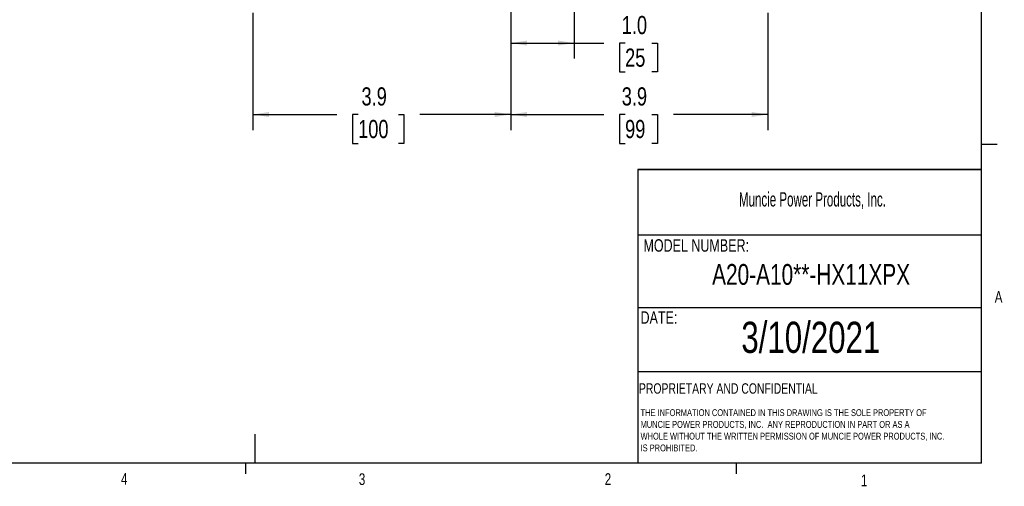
# Model space of a CAD drawing. Header units: inches. Extents: x 0.4 to 16.6, y 0.2 to 10.8.
# Tile 13 of 24: x 8.7 to 16.6, y 0.2 to 3.9. Entities that reach past the tile are written whole.
import ezdxf

# ---------------------------------------------------------------- set-up
doc = ezdxf.new("R2010")
doc.units = ezdxf.units.IN
doc.header["$MEASUREMENT"] = 0
doc.layers.add('BORDER', color=7, linetype='Continuous', lineweight=25)
doc.layers.add('SLD-0', color=7, linetype='Continuous', lineweight=25)
doc.styles.add('SLDTEXTSTYLE0', font='TXT', dxfattribs={"width": 0.75})
doc.styles.add('SLDTEXTSTYLE1', font='TXT', dxfattribs={"width": 0.605})
doc.dimstyles.new('SLDDIMSTYLE0', dxfattribs={"dimtxt": 0.145833, "dimasz": 0.13, "dimexe": 0, "dimexo": 0.0625, "dimgap": 0.036458, "dimtad": 0, "dimtih": 1, "dimtoh": 1, "dimdec": 1, "dimlfac": 1.9, "dimrnd": 1e-09, "dimzin": 12, "dimdsep": 46, "dimtxsty": 'SLDTEXTSTYLE0', "dimsah": 1, "dimcen": 0.09, "dimadec": 0, "dimazin": 3, "dimtfac": 1, "dimtdec": 1, "dimtofl": 0, "dimtmove": 0, "dimatfit": 3, "dimfxl": 0, "dimfrac": 2, "dimtolj": 1, "dimtzin": 12, "dimarcsym": 0})
doc.dimstyles.new('SLDDIMSTYLE1', dxfattribs={"dimtxt": 0.145833, "dimasz": 0.13, "dimexe": 0, "dimexo": 0.0625, "dimgap": 0.036458, "dimtad": 0, "dimtih": 1, "dimtoh": 1, "dimdec": 1, "dimlfac": 1.9, "dimrnd": 1e-09, "dimzin": 4, "dimdsep": 46, "dimtxsty": 'SLDTEXTSTYLE0', "dimsah": 1, "dimcen": 0.09, "dimadec": 0, "dimazin": 1, "dimtfac": 1, "dimtdec": 1, "dimtofl": 0, "dimtmove": 0, "dimatfit": 3, "dimfxl": 0, "dimfrac": 2, "dimtolj": 1, "dimtzin": 12, "dimarcsym": 0})

# ---------------------------------------------------------------- blocks, each defined once
blk = doc.blocks.new('SW_NOTE_0')
at = {"layer": 'SLD-0', "color": 0, "char_height": 0.055, "attachment_point": 1, "style": 'SLDTEXTSTYLE0'}
for s, insert in [('THE INFORMATION CONTAINED IN THIS DRAWING IS THE SOLE PROPERTY OF', (0, 0.0709)), ('MUNCIE POWER PRODUCTS, INC.  ANY REPRODUCTION IN PART OR AS A', (0, -0.0235)), ('WHOLE WITHOUT THE WRITTEN PERMISSION OF MUNCIE POWER PRODUCTS, INC.', (0, -0.1178)), ('IS PROHIBITED.', (0, -0.2122))]:
    blk.add_mtext(s, dxfattribs=dict(at, insert=insert))
blk = doc.blocks.new('_D_1')
at = {"layer": 'SLD-0'}
for p, q in [((13.1071, 5.482), (13.1071, 3.6369)), ((12.5992, 4.1264), (12.5992, 3.6369)), ((12.5992, 3.7619), (13.1071, 3.7619)), ((13.1071, 3.7619), (13.3439, 3.7619)), ((13.5159, 3.7619), (13.4715, 3.7619)), ((13.4715, 3.7619), (13.4715, 3.5302)), ((13.7314, 3.7619), (13.7758, 3.7619)), ((13.7758, 3.7619), (13.7758, 3.5302)), ((13.4715, 3.5302), (13.5159, 3.5302)), ((13.7758, 3.5302), (13.7314, 3.5302))]:
    blk.add_line(p, q, dxfattribs=at)
for points in [[(12.5992, 3.7619), (12.7292, 3.7419), (12.7292, 3.7819)], [(13.1071, 3.7619), (12.9771, 3.7819), (12.9771, 3.7419)]]:
    blk.add_solid(points, dxfattribs=at)
at = {"layer": 'SLD-0', "char_height": 0.14583, "attachment_point": 1, "style": 'SLDTEXTSTYLE0'}
for s, insert in [('1.0', (13.489, 3.9794)), ('25', (13.5159, 3.7182))]:
    blk.add_mtext(s, dxfattribs=dict(at, insert=insert))
blk = doc.blocks.new('_D_2')
at = {"layer": 'SLD-0'}
for p, q in [((12.5992, 4.1264), (12.5992, 3.0644)), ((10.5289, 4.0056), (10.5289, 3.0644)), ((10.5289, 3.1894), (11.2012, 3.1894)), ((11.3732, 3.1894), (11.3288, 3.1894)), ((11.3288, 3.1894), (11.3288, 2.9577)), ((11.6965, 3.1894), (11.7408, 3.1894)), ((11.7408, 3.1894), (11.7408, 2.9577)), ((12.5992, 3.1894), (11.8685, 3.1894)), ((11.3288, 2.9577), (11.3732, 2.9577)), ((11.7408, 2.9577), (11.6965, 2.9577))]:
    blk.add_line(p, q, dxfattribs=at)
for points in [[(10.5289, 3.1894), (10.6589, 3.1694), (10.6589, 3.2094)], [(12.5992, 3.1894), (12.4692, 3.2094), (12.4692, 3.1694)]]:
    blk.add_solid(points, dxfattribs=at)
at = {"layer": 'SLD-0', "char_height": 0.14583, "attachment_point": 1, "style": 'SLDTEXTSTYLE0'}
for s, insert in [('3.9', (11.4002, 3.407)), ('100', (11.3732, 3.1457))]:
    blk.add_mtext(s, dxfattribs=dict(at, insert=insert))
blk = doc.blocks.new('_D_3')
at = {"layer": 'SLD-0'}
for p, q in [((12.5992, 4.1264), (12.5992, 3.0644)), ((14.6609, 4.0056), (14.6609, 3.0644)), ((12.5992, 3.1894), (13.3439, 3.1894)), ((13.5159, 3.1894), (13.4715, 3.1894)), ((13.4715, 3.1894), (13.4715, 2.9577)), ((13.7314, 3.1894), (13.7758, 3.1894)), ((13.7758, 3.1894), (13.7758, 2.9577)), ((14.6609, 3.1894), (13.9034, 3.1894)), ((13.4715, 2.9577), (13.5159, 2.9577)), ((13.7758, 2.9577), (13.7314, 2.9577))]:
    blk.add_line(p, q, dxfattribs=at)
for points in [[(12.5992, 3.1894), (12.7292, 3.1694), (12.7292, 3.2094)], [(14.6609, 3.1894), (14.5309, 3.2094), (14.5309, 3.1694)]]:
    blk.add_solid(points, dxfattribs=at)
at = {"layer": 'SLD-0', "char_height": 0.14583, "attachment_point": 1, "style": 'SLDTEXTSTYLE0'}
for s, insert in [('3.9', (13.489, 3.407)), ('99', (13.5159, 3.1457))]:
    blk.add_mtext(s, dxfattribs=dict(at, insert=insert))

msp = doc.modelspace()

# ---------------------------------------------------------------- linework, layer by layer
at = {"layer": 'BORDER'}
for p, q in [((16.3763, 0.3921), (16.3763, 10.6421)), ((16.3763, 2.9503), (16.5013, 2.9503)), ((13.6175, 2.7488), (13.6175, 0.3921)), ((13.6175, 2.2235), (16.3763, 2.2235)), ((13.6175, 1.6426), (16.3763, 1.6426)), ((13.6175, 1.1283), (16.3763, 1.1283)), ((10.5445, 0.6263), (10.5445, 0.3921)), ((16.3763, 0.3921), (0.6263, 0.3921)), ((10.4698, 0.3921), (10.4698, 0.3073)), ((14.4073, 0.3921), (14.4073, 0.3073))]:
    msp.add_line(p, q, dxfattribs=at)
at = {"layer": 'SLD-0', "lineweight": 35}
msp.add_line((13.6175, 2.7488), (16.3763, 2.7488), dxfattribs=at)

# ---------------------------------------------------------------- block references
at = {"layer": 'SLD-0'}
msp.add_blockref('SW_NOTE_0', (13.64, 0.7548), dxfattribs=at)

# ---------------------------------------------------------------- texts
at = {"color": 7, "linetype": 'Continuous', "lineweight": 0, "char_height": 0.0937, "attachment_point": 1, "style": 'SLDTEXTSTYLE0'}
for s, insert in [('A', (16.4821, 1.7726)), ('4', (9.4701, 0.3137)), ('3', (11.3788, 0.3116)), ('2', (13.3523, 0.3124)), ('1', (15.4083, 0.3014))]:
    msp.add_mtext(s, dxfattribs=dict(at, insert=insert))
at = {"layer": 'BORDER', "style": 'SLDTEXTSTYLE0'}
for s, insert, char_height, attachment_point in [('A20-A10**-HX11XPX', (15.0088, 1.9901), 0.166667, 2), ('3/10/2021', (15.0065, 1.5273), 0.25, 2), ('PROPRIETARY AND CONFIDENTIAL', (13.6268, 1.0336), 0.083333, 1)]:
    msp.add_mtext(s, dxfattribs=dict(at, insert=insert, char_height=char_height, attachment_point=attachment_point))
at = {"layer": 'SLD-0', "attachment_point": 1}
for s, insert, char_height, style in [('Muncie Power Products, Inc.', (14.4296, 2.5659), 0.114583, 'SLDTEXTSTYLE1'), ('MODEL NUMBER:', (13.6634, 2.189), 0.1, 'SLDTEXTSTYLE0'), ('DATE:', (13.64, 1.6107), 0.1, 'SLDTEXTSTYLE0')]:
    msp.add_mtext(s, dxfattribs=dict(at, insert=insert, char_height=char_height, style=style))

# ---------------------------------------------------------------- dimensions: what is measured, and where the dimension line sits
at = {"layer": 'SLD-0'}
for base, p1, p2, dimstyle, picture, middle in [((13.1071, 3.7619), (12.5992, 4.1764), (13.1071, 5.532), 'SLDDIMSTYLE1', '_D_1', (13.6236, 3.7619)), ((12.5992, 3.1894), (10.5289, 4.0556), (12.5992, 4.1764), 'SLDDIMSTYLE0', '_D_2', (11.5348, 3.1894)), ((14.6609, 3.1894), (12.5992, 4.1764), (14.6609, 4.0556), 'SLDDIMSTYLE0', '_D_3', (13.6236, 3.1894))]:
    dim = msp.add_linear_dim(base=base, p1=p1, p2=p2, dimstyle=dimstyle, dxfattribs=at)
    dim.commit()
    dim.dimension.update_dxf_attribs({"geometry": picture, "text_midpoint": middle, "dimtype": 160})

doc.saveas('drawing.dxf')
